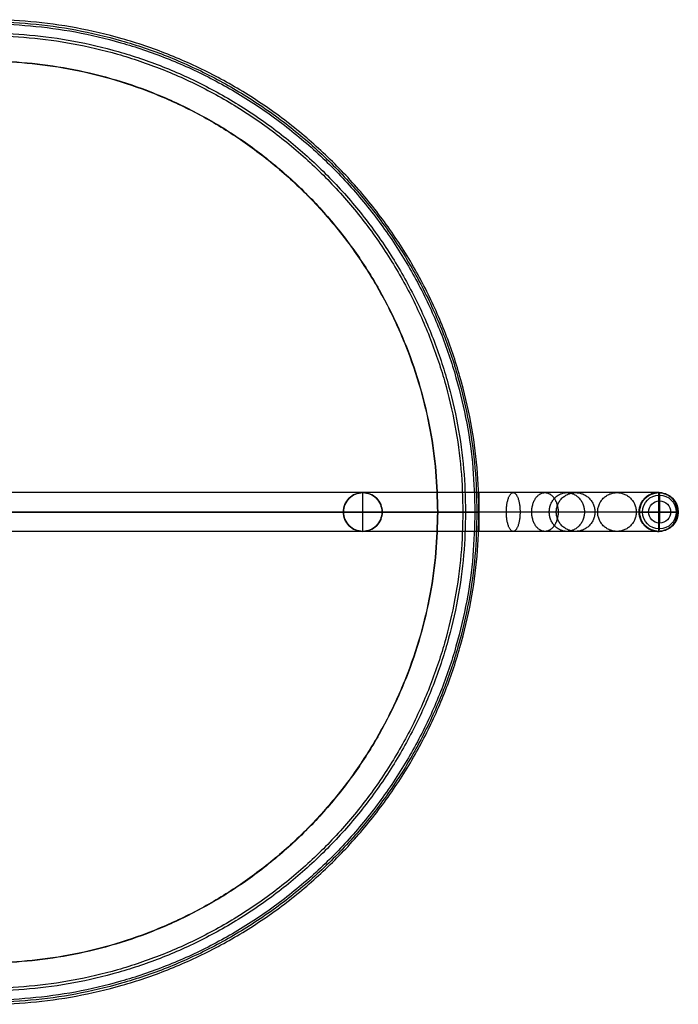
# Model space of a CAD drawing. Header units: millimetres. Extents: x -250 to 250, y -250 to 250.
# Tile 2 of 2: x 12 to 250, y -178 to 178. Entities that reach past the tile are written whole.
import ezdxf

# ---------------------------------------------------------------- set-up
doc = ezdxf.new("R2010")
doc.units = ezdxf.units.MM
doc.layers.add('Défaut', color=7, linetype='Continuous', true_color=0x000000)

msp = doc.modelspace()

# ---------------------------------------------------------------- linework, layer by layer
at = {"layer": 'Défaut'}
for p, q in [((131.05, 4.95, 469.71), (131.05, 4.95, 434.8)), ((133.32, 6.47, 469.86), (133.32, 6.47, 434.94)), ((136, -7, 470.03), (136, 7, 470.03)), ((136, 7, 470.03), (136, 7, 435.12)), ((136, -7, 435.12), (136, 7, 435.12)), ((138.68, 6.47, 470.2), (138.68, 6.47, 435.29)), ((140.95, 4.95, 470.35), (140.95, 4.95, 435.44)), ((242.82, 7, 6.81), (242.82, -7, 6.81)), ((243.26, 4, 0.83), (243.26, -4, 0.83)), ((143, 0, 470.48), (129, 0, 469.58)), ((129, 0, 469.58), (129, 0, 434.66)), ((143, 0, 435.57), (129, 0, 434.66)), ((129.53, 2.68, 469.61), (129.53, 2.68, 434.7)), ((142.47, 2.68, 470.45), (142.47, 2.68, 435.54)), ((143, 0, 470.48), (143, 0, 435.57)), ((129.53, -2.68, 469.61), (129.53, -2.68, 434.7)), ((142.47, -2.68, 470.45), (142.47, -2.68, 435.54)), ((235.84, 0, 6.3), (249.8, 0, 7.32)), ((239.27, 0, 0.54), (247.25, 0, 1.12)), ((131.05, -4.95, 434.8), (131.05, -4.95, 469.71)), ((133.32, -6.47, 469.86), (133.32, -6.47, 434.94)), ((136, -7, 470.03), (136, -7, 435.12)), ((138.68, -6.47, 470.2), (138.68, -6.47, 435.29)), ((140.95, -4.95, 470.35), (140.95, -4.95, 435.44))]:
    msp.add_line(p, q, dxfattribs=at)
at = {"layer": 'Défaut', "extrusion": (0, 1, 0)}
msp.add_lwpolyline([(-249.8, 7.32), (-235.84, 6.3)], dxfattribs=at)
at = {"layer": 'Défaut', "extrusion": (-0.072863, -5.46523e-27, 0.997342)}
msp.add_circle((0, 242.67, -13.9), 7, dxfattribs=at)
at = {"layer": 'Défaut', "extrusion": (-0.072863, 0, 0.997342)}
msp.add_circle((0, 242.67, -16.02), 6.12, dxfattribs=at)
at = {"layer": 'Défaut', "extrusion": (-0.072863, 1.28868e-26, 0.997342)}
msp.add_circle((0, 242.67, -16.9), 4, dxfattribs=at)
at = {"layer": 'Défaut'}
for points, weights, knots in [([(178, 0, 460.54), (178, 178, 460.54), (0, 178, 460.54), (-178, 178, 460.54), (-178, 0, 460.54)], [1, 0.707106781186, 1, 0.707106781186, 1], [-556.849833, -556.849833, -556.849833, -278.424916, -278.424916, 0, 0, 0]), ([(-177.25, 0, 460.48), (-177.25, 177.25, 460.48), (0, 177.25, 460.48), (177.25, 177.25, 460.48), (177.25, 0, 460.48)], [1, 0.707106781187, 1, 0.707106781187, 1], [0, 0, 0, 278.424916, 278.424916, 556.849833, 556.849833, 556.849833]), ([(-176.51, 0, 460.43), (-176.51, 176.5, 460.43), (0, 176.5, 460.43), (176.5, 176.5, 460.43), (176.5, 0, 460.43)], [1, 0.707106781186, 1, 0.707106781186, 1], [0, 0, 0, 278.424916, 278.424916, 556.849833, 556.849833, 556.849833]), ([(-173.16, 0, 470.1), (-173.16, 173.15, 470.1), (0, 173.15, 470.1), (173.15, 173.15, 470.1), (173.15, 0, 470.1)], [1, 0.707106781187, 1, 0.707106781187, 1], [0, 0, 0, 278.424916, 278.424916, 556.849833, 556.849833, 556.849833]), ([(-172.18, 0, 468.96), (-172.18, 172.18, 468.96), (0, 172.18, 468.96), (172.18, 172.18, 468.96), (172.18, 0, 468.96)], [1, 0.707106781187, 1, 0.707106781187, 1], [0, 0, 0, 278.424916, 278.424916, 556.849833, 556.849833, 556.849833]), ([(-163.09, 0, 471.93), (-163.09, 163.08, 471.93), (0, 163.08, 471.93), (163.08, 163.08, 471.93), (163.08, 0, 471.93)], [1, 0.707106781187, 1, 0.707106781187, 1], [0, 0, 0, 278.424916, 278.424916, 556.849833, 556.849833, 556.849833]), ([(-162.97, 0, 473.43), (-162.97, 162.97, 473.43), (0, 162.97, 473.43), (162.97, 162.97, 473.43), (162.97, 0, 473.43)], [1, 0.707106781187, 1, 0.707106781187, 1], [0, 0, 0, 278.424916, 278.424916, 556.849833, 556.849833, 556.849833]), ([(178, 0, 441.71), (178, -7, 441.71), (178, -7, 448.71), (178, -7, 455.71), (178, 0, 455.71), (178, 7, 455.71), (178, 7, 448.71), (178, 7, 441.71), (178, 0, 441.71)], [1, 0.707106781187, 1, 0.707106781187, 1, 0.707106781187, 1, 0.707106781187, 1], [-21.991149, -21.991149, -21.991149, -10.995574, -10.995574, 0, 0, 10.995574, 10.995574, 21.991149, 21.991149, 21.991149]), ([(187.89, 0, 439.91), (187.89, -7, 439.91), (190.36, -7, 446.46), (192.83, -7, 453.01), (192.83, 0, 453.01), (192.83, 7, 453.01), (190.36, 7, 446.46), (187.89, 7, 439.91), (187.89, 0, 439.91)], [1, 0.707106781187, 1, 0.707106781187, 1, 0.707106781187, 1, 0.707106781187, 1], [-21.991149, -21.991149, -21.991149, -10.995574, -10.995574, 0, 0, 10.995574, 10.995574, 21.991149, 21.991149, 21.991149]), ([(197.07, 0, 434.22), (197.07, -7, 434.22), (201.83, -7, 439.35), (206.6, -7, 444.47), (206.6, 0, 444.47), (206.6, 7, 444.47), (201.83, 7, 439.35), (197.07, 7, 434.22), (197.07, 0, 434.22)], [1, 0.707106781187, 1, 0.707106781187, 1, 0.707106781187, 1, 0.707106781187, 1], [-21.991149, -21.991149, -21.991149, -10.995574, -10.995574, 0, 0, 10.995574, 10.995574, 21.991149, 21.991149, 21.991149]), ([(203.41, 0, 425.48), (203.41, -7, 425.48), (209.76, -7, 428.42), (216.11, -7, 431.37), (216.11, 0, 431.37), (216.11, 7, 431.37), (209.76, 7, 428.42), (203.41, 7, 425.48), (203.41, 0, 425.48)], [1, 0.707106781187, 1, 0.707106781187, 1, 0.707106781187, 1, 0.707106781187, 1], [-21.991149, -21.991149, -21.991149, -10.995574, -10.995574, 0, 0, 10.995574, 10.995574, 21.991149, 21.991149, 21.991149]), ([(205.93, 0, 415.75), (205.93, -7, 415.75), (212.91, -7, 416.26), (219.89, -7, 416.77), (219.89, 0, 416.77), (219.89, 7, 416.77), (212.91, 7, 416.26), (205.93, 7, 415.75), (205.93, 0, 415.75)], [1, 0.707106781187, 1, 0.707106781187, 1, 0.707106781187, 1, 0.707106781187, 1], [-21.991149, -21.991149, -21.991149, -10.995574, -10.995574, 0, 0, 10.995574, 10.995574, 21.991149, 21.991149, 21.991149]), ([(220.88, 0, 211.03), (220.88, -7, 211.03), (227.87, -7, 211.54), (234.85, -7, 212.05), (234.85, 0, 212.05), (234.85, 7, 212.05), (227.87, 7, 211.54), (220.88, 7, 211.03), (220.88, 0, 211.03)], [1, 0.707106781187, 1, 0.707106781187, 1, 0.707106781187, 1, 0.707106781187, 1], [-21.991149, -21.991149, -21.991149, -10.995574, -10.995574, 0, 0, 10.995574, 10.995574, 21.991149, 21.991149, 21.991149]), ([(235.84, 0, 6.3), (235.84, -7, 6.3), (242.82, -7, 6.81), (249.8, -7, 7.32), (249.8, 0, 7.32), (249.8, 7, 7.32), (242.82, 7, 6.81), (235.84, 7, 6.3), (235.84, 0, 6.3)], [1, 0.707106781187, 1, 0.707106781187, 1, 0.707106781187, 1, 0.707106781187, 1], [-21.991149, -21.991149, -21.991149, -10.995574, -10.995574, 0, 0, 10.995574, 10.995574, 21.991149, 21.991149, 21.991149]), ([(235.84, 0, 6.3), (235.84, 7, 6.3), (242.82, 7, 6.81), (249.8, 7, 7.32), (249.8, 0, 7.32), (249.8, -7, 7.32), (242.82, -7, 6.81), (235.84, -7, 6.3), (235.84, 0, 6.3)], [1, 0.707106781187, 1, 0.707106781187, 1, 0.707106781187, 1, 0.707106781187, 1], [-21.991149, -21.991149, -21.991149, -10.995574, -10.995574, 0, 0, 10.995574, 10.995574, 21.991149, 21.991149, 21.991149]), ([(-178, 0, 460.54), (-178, -178, 460.54), (0, -178, 460.54), (178, -178, 460.54), (178, 0, 460.54)], [1, 0.707106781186, 1, 0.707106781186, 1], [-1113.699666, -1113.699666, -1113.699666, -835.274749, -835.274749, -556.849833, -556.849833, -556.849833]), ([(177.25, 0, 460.48), (177.25, -177.25, 460.48), (0, -177.25, 460.48), (-177.25, -177.25, 460.48), (-177.25, 0, 460.48)], [1, 0.707106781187, 1, 0.707106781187, 1], [556.849833, 556.849833, 556.849833, 835.274749, 835.274749, 1113.699666, 1113.699666, 1113.699666]), ([(176.5, 0, 460.43), (176.5, -176.5, 460.43), (0, -176.5, 460.43), (-176.51, -176.5, 460.43), (-176.51, 0, 460.43)], [1, 0.707106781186, 1, 0.707106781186, 1], [556.849833, 556.849833, 556.849833, 835.274749, 835.274749, 1113.699666, 1113.699666, 1113.699666]), ([(173.15, 0, 470.1), (173.15, -173.15, 470.1), (0, -173.15, 470.1), (-173.16, -173.15, 470.1), (-173.16, 0, 470.1)], [1, 0.707106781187, 1, 0.707106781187, 1], [556.849833, 556.849833, 556.849833, 835.274749, 835.274749, 1113.699666, 1113.699666, 1113.699666]), ([(172.18, 0, 468.96), (172.18, -172.18, 468.96), (0, -172.18, 468.96), (-172.18, -172.18, 468.96), (-172.18, 0, 468.96)], [1, 0.707106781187, 1, 0.707106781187, 1], [556.849833, 556.849833, 556.849833, 835.274749, 835.274749, 1113.699666, 1113.699666, 1113.699666]), ([(163.08, 0, 471.93), (163.08, -163.08, 471.93), (0, -163.08, 471.93), (-163.09, -163.08, 471.93), (-163.09, 0, 471.93)], [1, 0.707106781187, 1, 0.707106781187, 1], [556.849833, 556.849833, 556.849833, 835.274749, 835.274749, 1113.699666, 1113.699666, 1113.699666]), ([(162.97, 0, 473.43), (162.97, -162.97, 473.43), (0, -162.97, 473.43), (-162.97, -162.97, 473.43), (-162.97, 0, 473.43)], [1, 0.707106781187, 1, 0.707106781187, 1], [556.849833, 556.849833, 556.849833, 835.274749, 835.274749, 1113.699666, 1113.699666, 1113.699666]), ([(176.5, 0, 460.43), (176.11, 0, 465.59), (172.18, 0, 468.96), (168.25, 0, 472.33), (163.08, 0, 471.93), (81.66, 0, 465.68), (0, 0, 465.34)], [1, 0.923872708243, 1, 0.923872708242, 1, 0.999344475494, 1], [373.255017, 373.255017, 373.255017, 383.672444, 383.672444, 394.089872, 394.089872, 558.385312, 558.385312, 558.385312]), ([(0, 0, 466.84), (81.6, 0, 467.18), (162.97, 0, 473.43), (168.75, 0, 473.87), (173.15, 0, 470.1), (177.56, 0, 466.32), (178, 0, 460.54)], [1, 0.999344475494, 1, 0.923872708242, 1, 0.923872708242, 1], [186.627508, 186.627508, 186.627508, 348.717064, 348.717064, 360.23604, 360.23604, 371.755017, 371.755017, 371.755017])]:
    msp.add_rational_spline(points, weights, degree=2, knots=knots, dxfattribs=at)
for points, degree in [([(178, 7, 448.71), (59.33, 7, 448.71), (-59.34, 7, 448.71), (-178.01, 7, 448.71)], 3), ([(242.82, 7, 6.81), (232.85, 7, 143.3), (222.88, 7, 279.78), (212.91, 7, 416.26)], 3), ([(242.82, 7, 6.81), (242.93, 7, 5.32), (243.04, 7, 3.82)], 2), ([(178, 0, 441.71), (59.33, 0, 441.71), (-59.34, 0, 441.71), (-178.01, 0, 441.71)], 3), ([(178, 0, 455.71), (59.33, 0, 455.71), (-59.34, 0, 455.71), (-178.01, 0, 455.71)], 3), ([(178, 0, 460.54), (177.25, 0, 460.48), (176.5, 0, 460.43)], 2), ([(235.84, 0, 6.3), (225.87, 0, 142.79), (215.9, 0, 279.27), (205.93, 0, 415.75)], 3), ([(249.8, 0, 7.32), (239.83, 0, 143.81), (229.86, 0, 280.29), (219.89, 0, 416.77)], 3), ([(235.84, 0, 6.3), (235.95, 0, 4.81), (236.06, 0, 3.31)], 2), ([(249.8, 0, 7.32), (249.91, 0, 5.83), (250.02, 0, 4.33)], 2), ([(178, -7, 448.71), (59.33, -7, 448.71), (-59.34, -7, 448.71), (-178.01, -7, 448.71)], 3), ([(242.82, -7, 6.81), (232.85, -7, 143.3), (222.88, -7, 279.78), (212.91, -7, 416.26)], 3), ([(242.82, -7, 6.81), (242.93, -7, 5.32), (243.04, -7, 3.82)], 2)]:
    msp.add_open_spline(points, degree=degree, dxfattribs=at)
for points, knots in [([(140.95, 4.95, 470.35), (140.3, 5.6, 470.31), (139.53, 6.12, 470.26), (137.83, 6.82, 470.15), (136.92, 7, 470.09), (135.08, 7, 469.97), (134.17, 6.82, 469.91), (132.47, 6.12, 469.8), (131.7, 5.6, 469.75), (131.05, 4.95, 469.71), (130.4, 4.3, 469.67), (129.88, 3.53, 469.63), (129.18, 1.83, 469.59), (129, 0.92, 469.58), (129, 0, 469.58), (129, -0.92, 469.58), (129.18, -1.83, 469.59), (129.88, -3.53, 469.63), (130.4, -4.3, 469.67), (131.05, -4.95, 469.71)], [0, 0, 0, 0, 2.771321, 2.771321, 5.54255, 5.54255, 8.313775, 8.313775, 11.08509, 11.08509, 11.08509, 13.853373, 13.853373, 16.621751, 16.621751, 16.621751, 19.388858, 19.388858, 22.15587, 22.15587, 22.15587, 22.15587]), ([(140.95, 4.95, 435.44), (140.3, 5.6, 435.4), (139.53, 6.12, 435.35), (137.83, 6.82, 435.24), (136.92, 7, 435.18), (135.08, 7, 435.06), (134.17, 6.82, 435), (132.47, 6.12, 434.89), (131.7, 5.6, 434.84), (131.05, 4.95, 434.8), (130.4, 4.3, 434.76), (129.88, 3.53, 434.72), (129.18, 1.83, 434.68), (129, 0.92, 434.66), (129, 0, 434.66), (129, -0.92, 434.66), (129.18, -1.83, 434.68), (129.88, -3.53, 434.72), (130.4, -4.3, 434.76), (131.05, -4.95, 434.8)], [0, 0, 0, 0, 2.771321, 2.771321, 5.54255, 5.54255, 8.313775, 8.313775, 11.08509, 11.08509, 11.08509, 13.853373, 13.853373, 16.621751, 16.621751, 16.621751, 19.388858, 19.388858, 22.15587, 22.15587, 22.15587, 22.15587]), ([(131.05, -4.95, 452.25), (130.4, -4.3, 452.21), (129.88, -3.53, 452.18), (129.18, -1.83, 452.13), (129, -0.92, 452.12), (129, 0, 452.12), (129, 0.92, 452.12), (129.18, 1.83, 452.13), (129.88, 3.53, 452.18), (130.4, 4.3, 452.21), (131.05, 4.95, 452.25), (131.7, 5.6, 452.3), (132.47, 6.12, 452.35), (134.17, 6.82, 452.46), (135.08, 7, 452.51), (136.92, 7, 452.63), (137.83, 6.82, 452.69), (139.53, 6.12, 452.8), (140.3, 5.6, 452.85), (140.95, 4.95, 452.89)], [-22.15587, -22.15587, -22.15587, -22.15587, -19.388858, -19.388858, -16.621751, -16.621751, -16.621751, -13.853373, -13.853373, -11.08509, -11.08509, -11.08509, -8.313775, -8.313775, -5.54255, -5.54255, -2.771321, -2.771321, 0, 0, 0, 0]), ([(131.05, -4.95, 469.71), (131.7, -5.6, 469.75), (132.47, -6.12, 469.8), (134.17, -6.82, 469.91), (135.08, -7, 469.97), (136.92, -7, 470.09), (137.83, -6.82, 470.15), (139.52, -6.12, 470.26), (140.3, -5.6, 470.31), (140.95, -4.95, 470.35), (141.6, -4.3, 470.39), (142.11, -3.53, 470.43), (142.82, -1.83, 470.47), (143, -0.92, 470.48), (143, 0, 470.48), (143, 0.92, 470.48), (142.82, 1.83, 470.47), (142.11, 3.53, 470.43), (141.6, 4.3, 470.39), (140.95, 4.95, 470.35)], [0, 0, 0, 0, 2.771316, 2.771316, 5.542541, 5.542541, 8.31377, 8.31377, 11.08509, 11.08509, 11.08509, 13.85352, 13.85352, 16.622043, 16.622043, 16.622043, 19.38898, 19.38898, 22.155824, 22.155824, 22.155824, 22.155824]), ([(131.05, -4.95, 434.8), (131.7, -5.6, 434.84), (132.47, -6.12, 434.89), (134.17, -6.82, 435), (135.08, -7, 435.06), (136.92, -7, 435.18), (137.83, -6.82, 435.24), (139.52, -6.12, 435.35), (140.3, -5.6, 435.4), (140.95, -4.95, 435.44), (141.6, -4.3, 435.48), (142.11, -3.53, 435.51), (142.82, -1.83, 435.56), (143, -0.92, 435.57), (143, 0, 435.57), (143, 0.92, 435.57), (142.82, 1.83, 435.56), (142.11, 3.53, 435.51), (141.6, 4.3, 435.48), (140.95, 4.95, 435.44)], [0, 0, 0, 0, 2.771316, 2.771316, 5.542541, 5.542541, 8.31377, 8.31377, 11.08509, 11.08509, 11.08509, 13.85352, 13.85352, 16.622043, 16.622043, 16.622043, 19.38898, 19.38898, 22.155824, 22.155824, 22.155824, 22.155824]), ([(140.95, 4.95, 452.89), (141.6, 4.3, 452.94), (142.11, 3.53, 452.97), (142.82, 1.83, 453.01), (143, 0.92, 453.03), (143, 0, 453.03), (143, -0.92, 453.03), (142.82, -1.83, 453.01), (142.11, -3.53, 452.97), (141.6, -4.3, 452.94), (140.95, -4.95, 452.89), (140.3, -5.6, 452.85), (139.52, -6.12, 452.8), (137.83, -6.82, 452.69), (136.92, -7, 452.63), (135.08, -7, 452.51), (134.17, -6.82, 452.46), (132.47, -6.12, 452.35), (131.7, -5.6, 452.3), (131.05, -4.95, 452.25)], [-22.155824, -22.155824, -22.155824, -22.155824, -19.38898, -19.38898, -16.622043, -16.622043, -16.622043, -13.85352, -13.85352, -11.08509, -11.08509, -11.08509, -8.31377, -8.31377, -5.542541, -5.542541, -2.771316, -2.771316, 0, 0, 0, 0]), ([(212.91, 7, 416.26), (212.6, 7, 420.46), (210.38, 7, 429.06), (202.44, 7, 440), (190.95, 7, 447.12), (182.21, 7, 448.71), (178, 7, 448.71)], [0, 0, 0, 0, 12.630353, 26.212673, 39.794993, 52.425346, 52.425346, 52.425346, 52.425346]), ([(205.93, 0, 415.75), (205.68, 0, 419.11), (203.9, 0, 425.99), (197.55, 0, 434.74), (188.36, 0, 440.44), (181.37, 0, 441.71), (178, 0, 441.71)], [0, 0, 0, 0, 12.630353, 26.212673, 39.794993, 52.425346, 52.425346, 52.425346, 52.425346]), ([(219.89, 0, 416.77), (219.53, 0, 421.81), (216.85, 0, 432.13), (207.33, 0, 445.26), (193.54, 0, 453.8), (183.05, 0, 455.72), (178, 0, 455.71)], [0, 0, 0, 0, 12.630353, 26.212673, 39.794993, 52.425346, 52.425346, 52.425346, 52.425346]), ([(212.91, -7, 416.26), (212.6, -7, 420.46), (210.38, -7, 429.06), (202.44, -7, 440), (190.95, -7, 447.12), (182.21, -7, 448.71), (178, -7, 448.71)], [0, 0, 0, 0, 12.630353, 26.212673, 39.794993, 52.425346, 52.425346, 52.425346, 52.425346])]:
    msp.add_open_spline(points, degree=3, knots=knots, dxfattribs=at)
for points in [[(243.04, 7, 3.82), (243.26, 7, 0.83), (243.26, 4, 0.83)], [(236.06, 0, 3.31), (236.28, 0, 0.32), (239.27, 0, 0.54)], [(250.02, 0, 4.33), (250.24, 0, 1.34), (247.25, 0, 1.12)], [(243.04, -7, 3.82), (243.26, -7, 0.83), (243.26, -4, 0.83)]]:
    msp.add_rational_spline(points, [1, 0.707106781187, 1], degree=2, dxfattribs=at)

doc.saveas('drawing.dxf')
